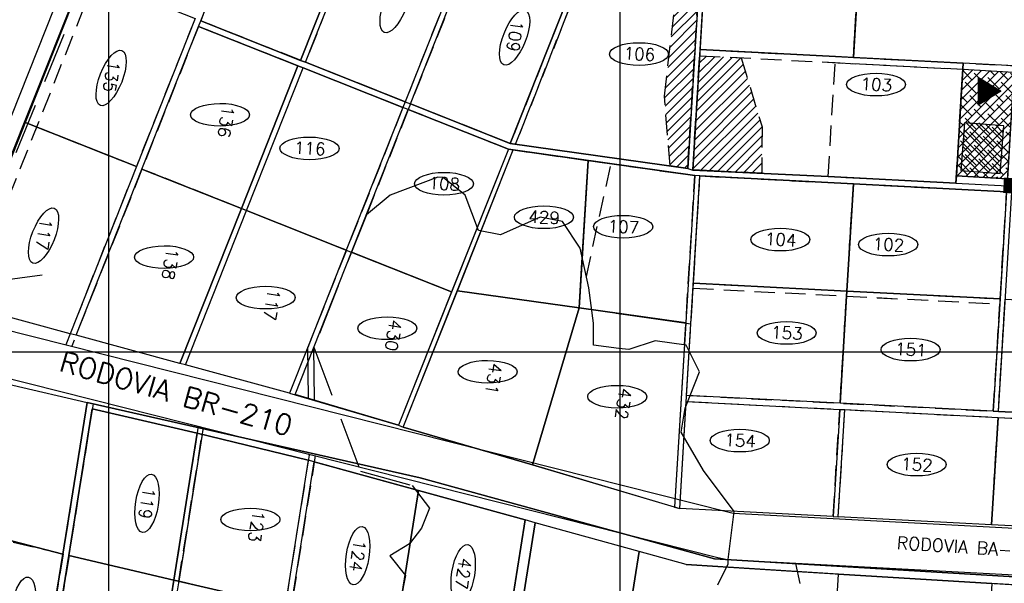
# Model space of a CAD drawing. Extents: x 312047 to 329088, y 8928324 to 8953812.
# Tile 71 of 125: x 320826 to 322751, y 8941547 to 8942650. Entities that reach past the tile are written whole.
import ezdxf
from ezdxf.enums import TextEntityAlignment as Align

# ---------------------------------------------------------------- set-up
doc = ezdxf.new("R2010")
doc.units = 0
doc.header["$LTSCALE"] = 200
doc.header["$MEASUREMENT"] = 0
doc.linetypes.add('DASHED2', pattern=[0.3, 0.2, -0.1])
doc.linetypes.add('HIDDEN', pattern=[0.75, 0.5, -0.25])
doc.layers.get('0').update_dxf_attribs({"linetype": 'CONTINUOUS'})
for name, color, linetype in [('CANAL-PROJ', 180, 'CONTINUOUS'), ('CDP', 132, 'CONTINUOUS'), ('CORR', 1, 'DASHED2'), ('EB', 160, 'CONTINUOUS'), ('FASE1', 5, 'HIDDEN'), ('LOTE', 1, 'DASHED2'), ('NOVA MALHA', 1, 'CONTINUOUS'), ('PA-CORR', 252, 'CONTINUOUS'), ('PA-LIN_DIVI', 4, 'DASHED2'), ('PA-LOC', 20, 'CONTINUOUS'), ('PA-LOTE', 100, 'CONTINUOUS'), ('PA-NUM-LOTE-5', 3, 'CONTINUOUS'), ('PA-SEQ', 40, 'CONTINUOUS'), ('PA_EXTRA', 1, 'CONTINUOUS'), ('RC', 4, 'CONTINUOUS'), ('RODO', 32, 'CONTINUOUS'), ('setor 301.20', 131, 'CONTINUOUS'), ('TEXTO03', 3, 'CONTINUOUS'), ('VP-2', 9, 'CONTINUOUS')]:
    doc.layers.add(name, color=color, linetype=linetype)
doc.styles.add('140CL', font='simplex.shx')
doc.styles.add('SBI', font='simplex.shx', dxfattribs={"bigfont": 'simp.shx'})
doc.styles.get("Standard").update_dxf_attribs({"font": 'SIMPLEX', "bigfont": 'SIMP'})

# ---------------------------------------------------------------- blocks, each defined once
blk = doc.blocks.new('*X19')
at = {"color": 0}
for p, q in [((309504.1, 8917610), (309572.4, 8917678.2)), ((309505.6, 8917629.1), (309555.9, 8917679.4)), ((309507.1, 8917648.3), (309539.5, 8917680.7)), ((309508.5, 8917667.4), (309523.1, 8917682)), ((309517.3, 8917605.4), (309588.8, 8917676.9)), ((309533.7, 8917604.1), (309602.5, 8917673)), ((309550.1, 8917602.9), (309601.1, 8917653.9)), ((309566.5, 8917601.6), (309599.6, 8917634.7)), ((309582.9, 8917600.4), (309598.1, 8917615.6))]:
    blk.add_line(p, q, dxfattribs=at)
blk = doc.blocks.new('*X21')
at = {"color": 0}
for p, q in [((309414.8, 8917633.2), (309448.3, 8917666.8)), ((309414.8, 8917633), (309448.4, 8917666.6)), ((309414.9, 8917633), (309448.5, 8917666.5)), ((309415, 8917633.7), (309448.3, 8917666.9)), ((309415.1, 8917633), (309448.5, 8917666.4)), ((309415.3, 8917634.1), (309448.2, 8917667)), ((309415.3, 8917633), (309448.6, 8917666.3)), ((309415.5, 8917633), (309448.7, 8917666.2)), ((309415.6, 8917634.6), (309448.1, 8917667.1)), ((309415.6, 8917633), (309448.7, 8917666.1)), ((309415.8, 8917633), (309448.8, 8917666)), ((309415.9, 8917635), (309448.1, 8917667.2)), ((309416, 8917633), (309448.9, 8917665.9)), ((309416.1, 8917635.5), (309448, 8917667.3)), ((309416.2, 8917633), (309448.9, 8917665.8)), ((309416.3, 8917633), (309449, 8917665.7)), ((309416.4, 8917635.9), (309447.9, 8917667.4)), ((309416.5, 8917633), (309449.1, 8917665.5)), ((309416.7, 8917636.4), (309447.9, 8917667.5)), ((309416.7, 8917633), (309449.1, 8917665.4)), ((309416.9, 8917633), (309449.2, 8917665.3)), ((309417, 8917636.8), (309447.8, 8917667.6)), ((309417, 8917633), (309449.3, 8917665.2)), ((309417.2, 8917637.3), (309447.7, 8917667.7)), ((309417.2, 8917633), (309449.3, 8917665.1)), ((309417.4, 8917633), (309449.4, 8917665)), ((309417.5, 8917637.7), (309447.7, 8917667.9)), ((309417.6, 8917633), (309449.5, 8917664.9)), ((309417.8, 8917638.2), (309447.6, 8917668)), ((309417.8, 8917633), (309449.5, 8917664.8)), ((309417.9, 8917633), (309449.6, 8917664.7)), ((309418.1, 8917638.6), (309447.5, 8917668.1)), ((309418.1, 8917633), (309449.7, 8917664.6)), ((309418.3, 8917639.1), (309447.5, 8917668.2)), ((309418.3, 8917633), (309449.7, 8917664.4)), ((309418.5, 8917633), (309449.8, 8917664.3)), ((309418.6, 8917639.5), (309447.4, 8917668.3)), ((309418.6, 8917633), (309449.9, 8917664.2)), ((309418.8, 8917633), (309449.9, 8917664.1)), ((309418.9, 8917640), (309447.3, 8917668.4)), ((309419, 8917633), (309450, 8917664)), ((309419.2, 8917640.4), (309447.3, 8917668.5)), ((309419.2, 8917633), (309450.1, 8917663.9)), ((309419.3, 8917633), (309450.1, 8917663.8)), ((309419.4, 8917640.9), (309447.2, 8917668.6)), ((309419.5, 8917633), (309450.2, 8917663.7)), ((309419.7, 8917641.3), (309447.1, 8917668.7)), ((309419.7, 8917633), (309450.3, 8917663.6)), ((309419.9, 8917633), (309450.3, 8917663.5)), ((309420, 8917641.8), (309447.1, 8917668.8)), ((309420.1, 8917633), (309450.4, 8917663.3)), ((309420.2, 8917642.2), (309447, 8917669)), ((309420.2, 8917633), (309450.5, 8917663.2)), ((309420.4, 8917633), (309450.5, 8917663.1)), ((309420.5, 8917642.7), (309446.9, 8917669.1)), ((309420.6, 8917633), (309450.6, 8917663)), ((309420.8, 8917643.1), (309446.9, 8917669.2)), ((309420.8, 8917633), (309450.7, 8917662.9)), ((309420.9, 8917633), (309450.7, 8917662.8)), ((309421.1, 8917643.6), (309446.8, 8917669.3)), ((309421.3, 8917644), (309446.7, 8917669.4)), ((309421.6, 8917644.5), (309446.7, 8917669.5)), ((309421.9, 8917644.9), (309446.6, 8917669.6)), ((309422.2, 8917645.4), (309446.5, 8917669.7)), ((309422.4, 8917645.8), (309446.5, 8917669.8)), ((309422.7, 8917646.3), (309446.4, 8917669.9)), ((309423, 8917646.7), (309446.3, 8917670.1)), ((309423.3, 8917647.2), (309446.3, 8917670.2)), ((309423.5, 8917647.6), (309446.2, 8917670.3)), ((309423.8, 8917648.1), (309446.1, 8917670.4)), ((309424.1, 8917648.5), (309446.1, 8917670.5)), ((309424.4, 8917649), (309446, 8917670.6)), ((309424.6, 8917649.4), (309445.9, 8917670.7)), ((309424.9, 8917649.9), (309445.9, 8917670.8)), ((309425.2, 8917650.3), (309445.8, 8917670.9)), ((309425.4, 8917650.8), (309445.7, 8917671)), ((309425.7, 8917651.2), (309445.7, 8917671.2)), ((309426, 8917651.7), (309445.6, 8917671.3)), ((309426.3, 8917652.1), (309445.5, 8917671.4)), ((309426.5, 8917652.6), (309445.5, 8917671.5)), ((309426.8, 8917653), (309445.4, 8917671.6)), ((309427.1, 8917653.5), (309445.3, 8917671.7)), ((309427.4, 8917653.9), (309445.3, 8917671.8)), ((309427.6, 8917654.4), (309445.2, 8917671.9)), ((309427.9, 8917654.8), (309445.1, 8917672)), ((309428.2, 8917655.3), (309445.1, 8917672.1)), ((309428.5, 8917655.7), (309445, 8917672.3)), ((309428.7, 8917656.2), (309444.9, 8917672.4)), ((309429, 8917656.6), (309444.8, 8917672.5)), ((309429.3, 8917657.1), (309444.8, 8917672.6)), ((309429.6, 8917657.5), (309444.7, 8917672.7)), ((309429.8, 8917658), (309444.6, 8917672.8)), ((309430.1, 8917658.4), (309444.6, 8917672.9)), ((309430.4, 8917658.9), (309444.5, 8917673)), ((309430.6, 8917659.3), (309444.4, 8917673.1)), ((309430.9, 8917659.8), (309444.4, 8917673.2)), ((309431.2, 8917660.2), (309444.3, 8917673.4)), ((309431.5, 8917660.7), (309444.2, 8917673.5)), ((309431.7, 8917661.1), (309444.2, 8917673.6)), ((309432, 8917661.6), (309444.1, 8917673.7)), ((309432.3, 8917662), (309444, 8917673.8)), ((309432.6, 8917662.5), (309444, 8917673.9)), ((309432.8, 8917662.9), (309443.9, 8917674)), ((309433.1, 8917663.4), (309443.8, 8917674.1)), ((309433.4, 8917663.8), (309443.8, 8917674.2)), ((309433.7, 8917664.3), (309443.7, 8917674.3)), ((309433.9, 8917664.7), (309443.6, 8917674.5)), ((309434.2, 8917665.2), (309443.6, 8917674.6)), ((309434.5, 8917665.6), (309443.5, 8917674.7)), ((309434.8, 8917666.1), (309443.4, 8917674.8)), ((309435, 8917666.5), (309443.4, 8917674.9)), ((309435.3, 8917667), (309443.3, 8917675)), ((309435.6, 8917667.4), (309443.2, 8917675.1)), ((309435.8, 8917667.9), (309443.2, 8917675.2)), ((309436.1, 8917668.3), (309443.1, 8917675.3)), ((309436.4, 8917668.8), (309443, 8917675.4)), ((309436.7, 8917669.2), (309443, 8917675.6)), ((309436.9, 8917669.7), (309442.9, 8917675.7)), ((309437.2, 8917670.1), (309442.8, 8917675.8)), ((309437.5, 8917670.6), (309442.8, 8917675.9)), ((309437.8, 8917671), (309442.7, 8917676)), ((309438, 8917671.5), (309442.6, 8917676.1)), ((309438.3, 8917671.9), (309442.6, 8917676.2)), ((309438.6, 8917672.4), (309442.5, 8917676.3)), ((309438.9, 8917672.8), (309442.4, 8917676.4)), ((309439.1, 8917673.3), (309442.4, 8917676.5)), ((309439.4, 8917673.7), (309442.3, 8917676.7)), ((309439.7, 8917674.2), (309442.2, 8917676.8)), ((309439.9, 8917674.6), (309442.2, 8917676.9)), ((309440.2, 8917675.1), (309442.1, 8917677)), ((309440.5, 8917675.5), (309442, 8917677.1)), ((309440.8, 8917676), (309442, 8917677.2)), ((309441, 8917676.4), (309441.9, 8917677.3)), ((309441.3, 8917676.9), (309441.8, 8917677.4)), ((309441.6, 8917677.3), (309441.8, 8917677.5)), ((309421.1, 8917633), (309450.8, 8917662.7)), ((309421.3, 8917633), (309450.9, 8917662.6)), ((309421.5, 8917633), (309450.9, 8917662.5)), ((309421.6, 8917633), (309451, 8917662.4)), ((309421.8, 8917633), (309451.1, 8917662.2)), ((309422, 8917633), (309451.1, 8917662.1)), ((309422.2, 8917633), (309451.2, 8917662)), ((309422.4, 8917633), (309451.3, 8917661.9)), ((309422.5, 8917633), (309451.3, 8917661.8)), ((309422.7, 8917633), (309451.4, 8917661.7)), ((309422.9, 8917633), (309451.5, 8917661.6)), ((309423.1, 8917633), (309451.5, 8917661.5)), ((309423.2, 8917633), (309451.6, 8917661.4)), ((309423.4, 8917633), (309451.7, 8917661.3)), ((309423.6, 8917633), (309451.7, 8917661.1)), ((309423.8, 8917633), (309451.8, 8917661)), ((309423.9, 8917633), (309451.9, 8917660.9)), ((309424.1, 8917633), (309451.9, 8917660.8)), ((309424.3, 8917633), (309452, 8917660.7)), ((309424.5, 8917633), (309452.1, 8917660.6)), ((309424.7, 8917633), (309452.1, 8917660.5)), ((309424.8, 8917633), (309452.2, 8917660.4)), ((309425, 8917633), (309452.3, 8917660.3)), ((309425.2, 8917633), (309452.3, 8917660.2)), ((309425.4, 8917633), (309452.4, 8917660)), ((309425.5, 8917633), (309452.5, 8917659.9)), ((309425.7, 8917633), (309452.5, 8917659.8)), ((309425.9, 8917633), (309452.6, 8917659.7)), ((309426.1, 8917633), (309452.7, 8917659.6)), ((309426.2, 8917633), (309452.7, 8917659.5)), ((309426.4, 8917633), (309452.8, 8917659.4)), ((309426.6, 8917633), (309452.9, 8917659.3)), ((309426.8, 8917633), (309452.9, 8917659.2)), ((309426.9, 8917633), (309453, 8917659.1)), ((309427.1, 8917633), (309453.1, 8917658.9)), ((309427.3, 8917633), (309453.1, 8917658.8)), ((309427.5, 8917633), (309453.2, 8917658.7)), ((309427.7, 8917633), (309453.3, 8917658.6)), ((309427.8, 8917633), (309453.3, 8917658.5)), ((309428, 8917633), (309453.4, 8917658.4)), ((309428.2, 8917633), (309453.5, 8917658.3)), ((309428.4, 8917633), (309453.5, 8917658.2)), ((309428.5, 8917633), (309453.6, 8917658.1)), ((309428.7, 8917633), (309453.7, 8917658)), ((309428.9, 8917633), (309453.7, 8917657.8)), ((309429.1, 8917633), (309453.8, 8917657.7)), ((309429.2, 8917633), (309453.9, 8917657.6)), ((309429.4, 8917633), (309453.9, 8917657.5)), ((309429.6, 8917633), (309454, 8917657.4)), ((309429.8, 8917633), (309454.1, 8917657.3)), ((309430, 8917633), (309454.1, 8917657.2)), ((309430.1, 8917633), (309454.2, 8917657.1)), ((309430.3, 8917633), (309454.3, 8917657)), ((309430.5, 8917633), (309454.3, 8917656.9)), ((309430.7, 8917633), (309454.4, 8917656.7)), ((309430.8, 8917633), (309454.5, 8917656.6)), ((309431, 8917633), (309454.5, 8917656.5)), ((309431.2, 8917633), (309454.6, 8917656.4)), ((309431.4, 8917633), (309454.7, 8917656.3)), ((309431.5, 8917633), (309454.7, 8917656.2)), ((309431.7, 8917633), (309454.8, 8917656.1)), ((309431.9, 8917633), (309454.9, 8917656)), ((309432.1, 8917633), (309454.9, 8917655.9)), ((309432.3, 8917633), (309455, 8917655.8)), ((309432.4, 8917633), (309455.1, 8917655.6)), ((309432.6, 8917633), (309455.1, 8917655.5)), ((309432.8, 8917633), (309455.2, 8917655.4)), ((309433, 8917633), (309455.3, 8917655.3)), ((309433.1, 8917633), (309455.3, 8917655.2)), ((309433.3, 8917633), (309455.4, 8917655.1)), ((309433.5, 8917633), (309455.5, 8917655)), ((309433.7, 8917633), (309455.5, 8917654.9)), ((309433.8, 8917633), (309455.6, 8917654.8)), ((309434, 8917633), (309455.7, 8917654.7)), ((309434.2, 8917633), (309455.7, 8917654.5)), ((309434.4, 8917633), (309455.8, 8917654.4)), ((309434.6, 8917633), (309455.9, 8917654.3)), ((309434.7, 8917633), (309455.9, 8917654.2)), ((309434.9, 8917633), (309456, 8917654.1)), ((309435.1, 8917633), (309456.1, 8917654)), ((309435.3, 8917633), (309456.1, 8917653.9)), ((309435.4, 8917633), (309456.2, 8917653.8)), ((309435.6, 8917633), (309456.3, 8917653.7)), ((309435.8, 8917633), (309456.3, 8917653.6)), ((309436, 8917633), (309456.4, 8917653.4)), ((309436.1, 8917633), (309456.5, 8917653.3)), ((309436.3, 8917633), (309456.5, 8917653.2)), ((309436.5, 8917633), (309456.6, 8917653.1)), ((309436.7, 8917633), (309456.7, 8917653)), ((309436.8, 8917633), (309456.7, 8917652.9)), ((309437, 8917633), (309456.8, 8917652.8)), ((309437.2, 8917633), (309456.9, 8917652.7)), ((309437.4, 8917633), (309456.9, 8917652.6)), ((309437.6, 8917633), (309457, 8917652.5)), ((309437.7, 8917633), (309457.1, 8917652.3)), ((309437.9, 8917633), (309457.1, 8917652.2)), ((309438.1, 8917633), (309457.2, 8917652.1)), ((309438.3, 8917633), (309457.3, 8917652)), ((309438.4, 8917633), (309457.3, 8917651.9)), ((309438.6, 8917633), (309457.4, 8917651.8)), ((309438.8, 8917633), (309457.5, 8917651.7)), ((309439, 8917633), (309457.5, 8917651.6)), ((309439.1, 8917633), (309457.6, 8917651.5)), ((309439.3, 8917633), (309457.7, 8917651.4)), ((309439.5, 8917633), (309457.7, 8917651.2)), ((309439.7, 8917633), (309457.8, 8917651.1)), ((309439.9, 8917633), (309457.9, 8917651)), ((309440, 8917633), (309457.9, 8917650.9)), ((309440.2, 8917633), (309458, 8917650.8)), ((309440.4, 8917633), (309458.1, 8917650.7)), ((309440.6, 8917633), (309458.1, 8917650.6)), ((309440.7, 8917633), (309458.2, 8917650.5)), ((309440.9, 8917633), (309458.3, 8917650.4)), ((309441.1, 8917633), (309458.3, 8917650.3)), ((309441.3, 8917633), (309458.4, 8917650.1)), ((309441.4, 8917633), (309458.5, 8917650)), ((309441.6, 8917633), (309458.5, 8917649.9)), ((309441.8, 8917633), (309458.6, 8917649.8)), ((309442, 8917633), (309458.7, 8917649.7)), ((309442.2, 8917633), (309458.7, 8917649.6)), ((309442.3, 8917633), (309458.8, 8917649.5)), ((309442.5, 8917633), (309458.9, 8917649.4)), ((309442.7, 8917633), (309458.9, 8917649.3)), ((309442.9, 8917633), (309459, 8917649.2)), ((309443, 8917633), (309459.1, 8917649)), ((309443.2, 8917633), (309459.1, 8917648.9)), ((309443.4, 8917633), (309459.2, 8917648.8)), ((309443.6, 8917633), (309459.3, 8917648.7)), ((309443.7, 8917633), (309459.3, 8917648.6)), ((309443.9, 8917633), (309459.4, 8917648.5)), ((309444.1, 8917633), (309459.5, 8917648.4)), ((309444.3, 8917633), (309459.5, 8917648.3)), ((309444.4, 8917633), (309459.6, 8917648.2)), ((309444.6, 8917633), (309459.7, 8917648.1)), ((309444.8, 8917633), (309459.7, 8917647.9)), ((309445, 8917633), (309459.8, 8917647.8)), ((309445.2, 8917633), (309459.9, 8917647.7)), ((309445.3, 8917633), (309459.9, 8917647.6)), ((309445.5, 8917633), (309460, 8917647.5)), ((309445.7, 8917633), (309460.1, 8917647.4)), ((309445.9, 8917633), (309460.1, 8917647.3)), ((309446, 8917633), (309460.2, 8917647.2)), ((309446.2, 8917633), (309460.3, 8917647.1)), ((309446.4, 8917633), (309460.3, 8917647)), ((309446.6, 8917633), (309460.4, 8917646.8)), ((309446.7, 8917633), (309460.5, 8917646.7)), ((309446.9, 8917633), (309460.5, 8917646.6)), ((309447.1, 8917633), (309460.6, 8917646.5)), ((309447.3, 8917633), (309460.7, 8917646.4)), ((309447.5, 8917633), (309460.7, 8917646.3)), ((309447.6, 8917633), (309460.8, 8917646.2)), ((309447.8, 8917633), (309460.9, 8917646.1)), ((309448, 8917633), (309460.9, 8917646)), ((309448.2, 8917633), (309461, 8917645.9)), ((309448.3, 8917633), (309461.1, 8917645.7)), ((309448.5, 8917633), (309461.1, 8917645.6)), ((309448.7, 8917633), (309461.2, 8917645.5)), ((309448.9, 8917633), (309461.3, 8917645.4)), ((309449, 8917633), (309461.3, 8917645.3)), ((309449.2, 8917633), (309461.4, 8917645.2)), ((309449.4, 8917633), (309461.5, 8917645.1)), ((309449.6, 8917633), (309461.5, 8917645)), ((309449.8, 8917633), (309461.6, 8917644.9)), ((309449.9, 8917633), (309461.7, 8917644.8)), ((309450.1, 8917633), (309461.7, 8917644.6)), ((309450.3, 8917633), (309461.8, 8917644.5)), ((309450.5, 8917633), (309461.9, 8917644.4)), ((309450.6, 8917633), (309461.9, 8917644.3)), ((309450.8, 8917633), (309462, 8917644.2)), ((309451, 8917633), (309462.1, 8917644.1)), ((309451.2, 8917633), (309462.2, 8917644)), ((309451.3, 8917633), (309462.2, 8917643.9)), ((309451.5, 8917633), (309462.3, 8917643.8)), ((309451.7, 8917633), (309462.4, 8917643.7)), ((309451.9, 8917633), (309462.4, 8917643.5)), ((309452.1, 8917633), (309462.5, 8917643.4)), ((309452.2, 8917633), (309462.6, 8917643.3)), ((309452.4, 8917633), (309462.6, 8917643.2)), ((309452.6, 8917633), (309462.7, 8917643.1)), ((309452.8, 8917633), (309462.8, 8917643)), ((309452.9, 8917633), (309462.8, 8917642.9)), ((309453.1, 8917633), (309462.9, 8917642.8)), ((309453.3, 8917633), (309463, 8917642.7)), ((309453.5, 8917633), (309463, 8917642.6)), ((309453.6, 8917633), (309463.1, 8917642.4)), ((309453.8, 8917633), (309463.2, 8917642.3)), ((309454, 8917633), (309463.2, 8917642.2)), ((309454.2, 8917633), (309463.3, 8917642.1)), ((309454.3, 8917633), (309463.4, 8917642)), ((309454.5, 8917633), (309463.4, 8917641.9)), ((309454.7, 8917633), (309463.5, 8917641.8)), ((309454.9, 8917633), (309463.6, 8917641.7)), ((309455.1, 8917633), (309463.6, 8917641.6)), ((309455.2, 8917633), (309463.7, 8917641.5)), ((309455.4, 8917633), (309463.8, 8917641.3)), ((309455.6, 8917633), (309463.8, 8917641.2)), ((309455.8, 8917633), (309463.9, 8917641.1)), ((309455.9, 8917633), (309464, 8917641)), ((309456.1, 8917633), (309464, 8917640.9)), ((309456.3, 8917633), (309464.1, 8917640.8)), ((309456.5, 8917633), (309464.2, 8917640.7)), ((309456.6, 8917633), (309464.2, 8917640.6)), ((309456.8, 8917633), (309464.3, 8917640.5)), ((309457, 8917633), (309464.4, 8917640.4)), ((309457.2, 8917633), (309464.4, 8917640.2)), ((309457.4, 8917633), (309464.5, 8917640.1)), ((309457.5, 8917633), (309464.6, 8917640)), ((309457.7, 8917633), (309464.6, 8917639.9)), ((309457.9, 8917633), (309464.7, 8917639.8)), ((309458.1, 8917633), (309464.8, 8917639.7)), ((309458.2, 8917633), (309464.8, 8917639.6)), ((309458.4, 8917633), (309464.9, 8917639.5)), ((309458.6, 8917633), (309465, 8917639.4)), ((309458.8, 8917633), (309465, 8917639.3)), ((309458.9, 8917633), (309465.1, 8917639.1)), ((309459.1, 8917633), (309465.2, 8917639)), ((309459.3, 8917633), (309465.2, 8917638.9)), ((309459.5, 8917633), (309465.3, 8917638.8)), ((309459.7, 8917633), (309465.4, 8917638.7)), ((309459.8, 8917633), (309465.4, 8917638.6)), ((309460, 8917633), (309465.5, 8917638.5)), ((309460.2, 8917633), (309465.6, 8917638.4)), ((309460.4, 8917633), (309465.6, 8917638.3)), ((309460.5, 8917633), (309465.7, 8917638.2)), ((309460.7, 8917633), (309465.8, 8917638)), ((309460.9, 8917633), (309465.8, 8917637.9)), ((309461.1, 8917633), (309465.9, 8917637.8)), ((309461.2, 8917633), (309466, 8917637.7)), ((309461.4, 8917633), (309466, 8917637.6)), ((309461.6, 8917633), (309466.1, 8917637.5)), ((309461.8, 8917633), (309466.2, 8917637.4)), ((309461.9, 8917633), (309466.2, 8917637.3)), ((309462.1, 8917633), (309466.3, 8917637.2)), ((309462.3, 8917633), (309466.4, 8917637.1)), ((309462.5, 8917633), (309466.4, 8917636.9)), ((309462.7, 8917633), (309466.5, 8917636.8)), ((309462.8, 8917633), (309466.6, 8917636.7)), ((309463, 8917633), (309466.6, 8917636.6)), ((309463.2, 8917633), (309466.7, 8917636.5)), ((309463.4, 8917633), (309466.8, 8917636.4)), ((309463.5, 8917633), (309466.8, 8917636.3)), ((309463.7, 8917633), (309466.9, 8917636.2)), ((309463.9, 8917633), (309467, 8917636.1)), ((309464.1, 8917633), (309467, 8917636)), ((309464.2, 8917633), (309467.1, 8917635.8)), ((309464.4, 8917633), (309467.2, 8917635.7)), ((309464.6, 8917633), (309467.2, 8917635.6)), ((309464.8, 8917633), (309467.3, 8917635.5)), ((309465, 8917633), (309467.4, 8917635.4)), ((309465.1, 8917633), (309467.4, 8917635.3)), ((309465.3, 8917633), (309467.5, 8917635.2)), ((309465.5, 8917633), (309467.6, 8917635.1)), ((309465.7, 8917633), (309467.6, 8917635)), ((309465.8, 8917633), (309467.7, 8917634.9)), ((309466, 8917633), (309467.8, 8917634.7)), ((309466.2, 8917633), (309467.8, 8917634.6)), ((309466.4, 8917633), (309467.9, 8917634.5)), ((309466.5, 8917633), (309468, 8917634.4)), ((309466.7, 8917633), (309468, 8917634.3)), ((309466.9, 8917633), (309468.1, 8917634.2)), ((309467.1, 8917633), (309468.2, 8917634.1)), ((309467.3, 8917633), (309468.2, 8917634)), ((309467.4, 8917633), (309468.3, 8917633.9)), ((309467.6, 8917633), (309468.4, 8917633.8)), ((309467.8, 8917633), (309468.4, 8917633.6)), ((309468, 8917633), (309468.5, 8917633.5)), ((309468.1, 8917633), (309468.6, 8917633.4)), ((309468.3, 8917633), (309468.6, 8917633.3)), ((309468.5, 8917633), (309468.7, 8917633.2)), ((309468.7, 8917633), (309468.8, 8917633.1))]:
    blk.add_line(p, q, dxfattribs=at)

msp = doc.modelspace()

# ---------------------------------------------------------------- hatches: boundary and pattern name
at = {"layer": 'PA-LOC'}
h = msp.add_hatch(dxfattribs=at)
h.set_pattern_fill('ANSI38', color=256, scale=100, angle=-1e-14, style=0)
h.paths.add_polyline_path([(322770.2, 8942546.7), (322757.5, 8942338.1), (322657.7, 8942344.1), (322670.4, 8942552.7)])
at = {"layer": 'PA-SEQ'}
h = msp.add_hatch(dxfattribs=at)
h.set_pattern_fill('ANSI31', color=256, scale=100, angle=-1e-14, style=0)
h.paths.add_polyline_path([(322097.9, 8942363.6), (322086.8, 8942500), (322108.2, 8942683), (322161.5, 8942839.5), (322132.4, 8942358.7)])
h = msp.add_hatch(dxfattribs=at)
h.set_pattern_fill('ANSI31', color=256, scale=100, angle=-1e-14, style=0)
h.paths.add_polyline_path([(322237, 8942575), (322277.7, 8942439.7), (322277.6, 8942349.1), (322142.4, 8942355.5), (322155.8, 8942579.2)])

# ---------------------------------------------------------------- linework, layer by layer
at = {"layer": 'CANAL-PROJ', "const_width": 30}
msp.add_lwpolyline([(325334.2, 8941885.4), (325254.3, 8941904.2), (325233.1, 8941989), (325117.8, 8942007.8), (325084.9, 8942208), (322750, 8942325.7)], dxfattribs=at)
at = {"layer": 'CDP'}
msp.add_line((322656.8, 8942330.1), (325079.7, 8942199.6), dxfattribs=at)
at = {"layer": 'CORR'}
for p, q in [((321305.5, 8943565.9), (320711, 8942065.7)), ((321500.7, 8943488.5), (320916.3, 8942013.8)), ((321516.8, 8943496.5), (321180.3, 8942647.4)), ((321738.2, 8943485.1), (321375.5, 8942570.1)), ((321716.4, 8943403.1), (321384.8, 8942566.4)), ((321911.7, 8943325.7), (321580.1, 8942489)), ((321921.9, 8943321.6), (321590.3, 8942485)), ((322117.1, 8943244.3), (321785.5, 8942407.6)), ((322127.6, 8943243.6), (321795.8, 8942406.3)), ((322132.4, 8942358.7), (322185.9, 8943240.6)), ((322156.8, 8942591.2), (322169.4, 8942798.8)), ((321175.9, 8942636.3), (320928, 8942010.9)), ((321370.2, 8942559.3), (321175.9, 8942636.3)), ((321374.6, 8942570.4), (321180.3, 8942647.4)), ((322142.3, 8942356.6), (322155.8, 8942579.2)), ((322155.8, 8942579.2), (322670.4, 8942552.7)), ((322156.8, 8942591.2), (322771, 8942559.6)), ((321580.1, 8942489), (321384.8, 8942566.4)), ((321575.6, 8942477.8), (321380.4, 8942555.2)), ((321785.5, 8942407.6), (321590.3, 8942485)), ((321575.6, 8942477.8), (321389.6, 8942008.4)), ((321585.9, 8942473.8), (321504.3, 8942268.1)), ((321781.7, 8942396.2), (321585.9, 8942473.8)), ((321795.8, 8942406.3), (322132.4, 8942358.7)), ((321781.7, 8942396.2), (322146.5, 8942344.6)), ((322142.3, 8942356.6), (322656.8, 8942330.1)), ((322126.2, 8942013.2), (322146.5, 8942344.6)), ((322143.6, 8942134.2), (322156.4, 8942343.9)), ((322156.4, 8942343.9), (322756, 8942313)), ((322743.3, 8942103.4), (322756, 8942313)), ((322143.6, 8942134.2), (322743.3, 8942103.4)), ((322135.5, 8942000.5), (322143, 8942124.3)), ((322143, 8942124.3), (322742.7, 8942093.4)), ((322729.9, 8941883.8), (322742.7, 8942093.4)), ((322739.9, 8941883.3), (322752.6, 8942092.9)), ((322132.6, 8941902.5), (322429.6, 8941887.2)), ((322137.2, 8941914.3), (322729.9, 8941883.8)), ((320958, 8941900.9), (320865.5, 8941318.7)), ((320969.7, 8941898.2), (320875.3, 8941304.1)), ((322416.9, 8941677.6), (322429.6, 8941887.2)), ((322426.8, 8941677.1), (322439.6, 8941886.7)), ((322439.6, 8941886.7), (324536.9, 8941778.9)), ((322739.9, 8941883.3), (324537.6, 8941790.8)), ((321174.7, 8941850.4), (321030.2, 8940940.4)), ((321184.5, 8941848.1), (321040, 8940938.1)), ((321392.2, 8941797.8), (321241.9, 8940851.8)), ((321404.2, 8941796.9), (321252.8, 8940843.6))]:
    msp.add_line(p, q, dxfattribs=at)
at = {"layer": 'CORR', "linetype": 'Continuous'}
for p, q in [((321390.8, 8941909.3), (321389.6, 8942008.7)), ((321402.8, 8941906), (321401.6, 8942008.8)), ((321392.2, 8941797.8), (321392.1, 8941799.7))]:
    msp.add_line(p, q, dxfattribs=at)
at = {"layer": 'EB', "linetype": 'Continuous'}
for p in [(322700.3, 8942536.9), (322744.9, 8942509.8)]:
    msp.add_line(p, (322700.3, 8942482.7), dxfattribs=at)
at = {"layer": 'FASE1'}
for p, q in [((320650.9, 8941972.5), (321299.9, 8943578.9)), ((321644, 8942341.3), (321550.4, 8942306.4)), ((321654.1, 8942341), (321644, 8942341.3)), ((321697.3, 8942306.4), (321654.1, 8942341)), ((321550.4, 8942306.4), (321504.3, 8942268.1)), ((321723.2, 8942237.3), (321697.3, 8942306.4)), ((321504.3, 8942268.1), (321401.6, 8942008.8)), ((321844.2, 8942263.2), (321766.4, 8942228.7)), ((321887.4, 8942254.6), (321844.2, 8942263.2)), ((321922, 8942202.8), (321887.4, 8942254.6)), ((321766.4, 8942228.7), (321723.2, 8942237.3)), ((321939.3, 8942125), (321922, 8942202.8)), ((321947.9, 8942055.9), (321939.3, 8942125)), ((321947.9, 8942012.8), (321947.9, 8942055.9)), ((322068.9, 8942021.4), (322017, 8942004.1)), ((322129.4, 8942012.8), (322068.9, 8942021.4)), ((321401.6, 8942008.8), (321492.8, 8941766.2)), ((321997.9, 8942006.5), (321947.9, 8942012.8)), ((322017, 8942004.1), (321997.9, 8942006.5)), ((322155.3, 8941960.9), (322129.4, 8942012.8)), ((322127.6, 8941889.6), (322155.3, 8941960.9)), ((322119.7, 8941842.4), (322127.6, 8941889.6)), ((322163, 8941767.7), (322119.7, 8941842.4)), ((322223.5, 8941687.6), (322163, 8941767.7)), ((321492.8, 8941766.2), (321593.8, 8941738.5)), ((321593.8, 8941738.5), (321627.4, 8941693.7)), ((321627.4, 8941693.7), (321611.9, 8941655)), ((322211.4, 8941593.8), (322223.5, 8941687.6)), ((321611.9, 8941655), (321588.6, 8941624)), ((321588.6, 8941624), (321549.9, 8941600.8)), ((321549.9, 8941600.8), (321580.9, 8941562)), ((322125.8, 8941409), (322211.4, 8941585.3)), ((322211.4, 8941585.3), (322211.4, 8941593.8)), ((321580.9, 8941562), (321565.4, 8941484.6))]:
    msp.add_line(p, q, dxfattribs=at)
at = {"layer": 'LOTE'}
for p, q in [((322456.4, 8942575.8), (322469, 8942783.4)), ((322407.2, 8942343), (322420.7, 8942565.6)), ((322656.8, 8942330.1), (322670.4, 8942552.7)), ((321054.3, 8942362.1), (320859.1, 8942439.5)), ((321934.4, 8942147.1), (321982.4, 8942367.8)), ((321259.6, 8942280.4), (321065.3, 8942357.4)), ((322443.6, 8942118.8), (322456.4, 8942328.4)), ((321465, 8942198.6), (321269.7, 8942276)), ((322430.3, 8941899.2), (322443, 8942108.8)), ((322726.4, 8941661.1), (322739.2, 8941871.3)), ((320910.8, 8941603.9), (320579.4, 8941681.2)), ((321127.5, 8941553.3), (320922.5, 8941601.2)), ((322343.5, 8941585.6), (322411.8, 8941255.9)), ((321345.3, 8941502.6), (321137.3, 8941551.1))]:
    msp.add_line(p, q, dxfattribs=at)
at = {"layer": 'NOVA MALHA'}
for p, q in [((321000, 8952100.3), (321000, 8929300.3)), ((322000, 8952100.3), (322000, 8929300.3)), ((318032.6, 8942000), (329087.6, 8942000))]:
    msp.add_line(p, q, dxfattribs=at)
at = {"layer": 'PA-CORR'}
for points in [[(322823.8, 8943429.2), (322811.1, 8943220.5), (322797.6, 8942998.8), (322784.3, 8942779.2), (322771, 8942559.6), (322756, 8942313), (322729.9, 8941883.8), (322739.9, 8941883.3), (322766, 8942312.5), (322793.6, 8942766.7), (322807, 8942988.3), (322820.4, 8943208), (322833.8, 8943428.6)], [(323429.6, 8941504.7), (323026.3, 8941528.8), (322726.8, 8941546.7), (322427.4, 8941564.6), (322129.3, 8941584), (322037.6, 8941609.3), (321833.9, 8941665.5), (321814.5, 8941670.9), (321605.9, 8941728.4), (321402.2, 8941784.6), (321390.6, 8941787.9), (321173.1, 8941840.5), (320968.1, 8941888.3), (320922.5, 8941601.2), (320849.9, 8941147.4), (320837.1, 8941148.8), (320910.8, 8941603.9), (320958, 8941900.9), (321609, 8941753.5), (322185.1, 8941594.5), (323108.7, 8941539.3), (323434.6, 8941521.4)], [(321390.6, 8941787.9), (321345.3, 8941502.6), (321284.9, 8941122.5), (321297.1, 8941122.7), (321351.9, 8941467.9), (321402.2, 8941784.6)], [(321814.5, 8941670.9), (321766.9, 8941371.1), (321732.2, 8941152.9), (321752.7, 8941154.4), (321833.9, 8941665.5)]]:
    msp.add_lwpolyline(points, close=True, dxfattribs=at)
for points in [[(321175.9, 8942636.3), (321180.3, 8942647.4)], [(322756, 8942313), (322456.4, 8942328.4), (322156.4, 8942343.9), (322146.4, 8942344.6), (321791.2, 8942394.8), (321781.7, 8942396.2), (321585.8, 8942473.8), (321575.6, 8942477.9), (321380.4, 8942555.2), (321370.2, 8942559.3), (321175.9, 8942636.3), (321180.3, 8942647.4), (321375.5, 8942570.1), (321384.8, 8942566.4), (321580, 8942489), (321590.3, 8942485), (321785.5, 8942407.6), (321785.5, 8942407.6), (322132.4, 8942358.7), (322142.4, 8942355.5), (322407.2, 8942343), (322656.8, 8942330.1), (322657.7, 8942344.1), (322757.5, 8942338.1)], [(321580, 8942489), (321575.6, 8942477.9)], [(321590.3, 8942485), (321585.8, 8942473.8)], [(322132.4, 8942358.7), (322142.4, 8942355.5)], [(320936.4, 8942032.2), (320924.8, 8942035.3)], [(322429.6, 8941887.2), (322439.6, 8941886.7)], [(322739.9, 8941883.3), (322729.9, 8941883.8)], [(322416.8, 8941677.6), (322426.8, 8941677.1)]]:
    msp.add_lwpolyline(points, dxfattribs=at)
at = {"layer": 'PA-LIN_DIVI'}
for p, q in [((321795.7, 8942406.3), (321905.3, 8942682.8)), ((322155.8, 8942579.2), (322420.7, 8942565.6))]:
    msp.add_line(p, q, dxfattribs=at)
for points in [[(322097.9, 8942363.6), (322086.8, 8942500), (322108.2, 8942683), (322161.5, 8942839.5), (322132.4, 8942358.7)], [(322237, 8942575), (322277.7, 8942439.7), (322277.6, 8942349.1), (322142.4, 8942355.5), (322155.8, 8942579.2)]]:
    msp.add_lwpolyline(points, close=True, dxfattribs=at)
for points in [[(322420.7, 8942565.6), (322670.4, 8942552.7)], [(322443, 8942108.8), (322742.6, 8942093.4)]]:
    msp.add_lwpolyline(points, dxfattribs=at)
at = {"layer": 'PA-LIN_DIVI', "flags": 128}
for points in [[(322143, 8942124.3), (322443, 8942108.8)], [(321137.3, 8941551.1), (321182.9, 8941838.2)], [(321090.1, 8941254), (321137.3, 8941551.1)]]:
    msp.add_lwpolyline(points, dxfattribs=at)
at = {"layer": 'PA-LOTE'}
for p, q in [((322456.4, 8942575.8), (322461.4, 8942659.4)), ((322666.6, 8942491.2), (322671.1, 8942564.7)), ((321464.9, 8942198.6), (321670.4, 8942117.2)), ((321920.3, 8942085.7), (321828.8, 8941778.8)), ((321992.4, 8942075.5), (322138.8, 8942054.9))]:
    msp.add_line(p, q, dxfattribs=at)
for points in [[(321726.4, 8940523.9), (321829, 8941129.7), (321310.7, 8941093), (321109.3, 8941089), (320812.9, 8941121.2), (320619.5, 8941905.1), (320675.7, 8942124.6), (321246.1, 8943561), (321284.5, 8943851.3)], [(321290.8, 8942926.3), (321486.1, 8942849), (321375.5, 8942570.1), (321180.3, 8942647.4), (321290.8, 8942926.3)], [(321580, 8942489), (321384.8, 8942566.4), (321375.5, 8942570.1), (321486.1, 8942849), (321495.3, 8942845.3), (321690.6, 8942767.9), (321580, 8942489)], [(322469, 8942783.4), (322456.4, 8942575.8), (322421.4, 8942577.6), (322156.7, 8942591.2), (322169.4, 8942798.8), (322469, 8942783.4)], [(322783.6, 8942767.2), (322771, 8942559.6), (322671.1, 8942564.7), (322456.4, 8942575.8), (322469, 8942783.4), (322783.6, 8942767.2)], [(321700.8, 8942763.9), (321896, 8942686.5), (321785.5, 8942407.6), (321590.3, 8942485), (321700.8, 8942763.9)], [(321054.3, 8942362.2), (320835.5, 8942448.9), (320950.8, 8942738.4), (321169.1, 8942651.9), (321054.3, 8942362.2)], [(322132.4, 8942358.7), (321785.5, 8942407.6), (321785.5, 8942407.6), (321896, 8942686.5), (321896, 8942686.5), (322152, 8942683), (322132.4, 8942358.7)], [(321175.9, 8942636.3), (321370.2, 8942559.3), (321259.6, 8942280.4), (321065.3, 8942357.4), (321175.9, 8942636.3)], [(321464.9, 8942198.6), (321269.7, 8942276), (321259.6, 8942280.4), (321370.2, 8942559.3), (321380.4, 8942555.2), (321575.6, 8942477.9), (321464.9, 8942198.6)], [(320924.8, 8942035.3), (320695.5, 8942097.3), (320835.5, 8942448.9), (321054.3, 8942362.2), (320924.8, 8942035.3)], [(322128.9, 8942056.3), (321920.3, 8942085.7), (321925, 8942163.8), (321937.8, 8942374.1), (322146.4, 8942344.6), (322106.9, 8941696)], [(321065.3, 8942357.4), (321259.6, 8942280.4), (321139.5, 8941977.2), (320936.4, 8942032.2), (321065.3, 8942357.4)], [(322456.4, 8942328.4), (322443.6, 8942118.8), (322143.6, 8942134.3), (322156.4, 8942343.9), (322456.4, 8942328.4)], [(322756, 8942313), (322743.3, 8942103.4), (322443.6, 8942118.8), (322456.4, 8942328.4), (322756, 8942313)], [(321354.1, 8941919.2), (321150.2, 8941974.4), (321139.5, 8941977.2), (321259.6, 8942280.4), (321269.7, 8942276), (321464.9, 8942198.6), (321389.6, 8942008.7), (321354.1, 8941919.2)], [(322130.2, 8941914.6), (322138.8, 8942054.9), (322143, 8942124.3), (322143.6, 8942134.3), (322443.6, 8942118.8), (322443, 8942108.8), (322430.3, 8941899.2), (322130.2, 8941914.6)], [(322430.3, 8941899.2), (322443, 8942108.8), (322443.6, 8942118.8), (322743.3, 8942103.4), (322742.6, 8942093.4), (322729.9, 8941883.8), (322430.3, 8941899.2)], [(322739.9, 8941883.3), (322752.6, 8942092.9), (322753.2, 8942102.9), (323052.9, 8942087.5), (323052.2, 8942077.5), (323039.5, 8941867.9), (322739.9, 8941883.3)], [(320666.8, 8941968.8), (320958, 8941900.9), (320910.8, 8941603.9)], [(321354.1, 8941919.2), (321566.9, 8941856.1), (321576.2, 8941852.4), (321828.8, 8941778.8), (322116.7, 8941693.1)], [(322429.6, 8941887.2), (322416.8, 8941677.6), (322116.7, 8941693.1), (322129.5, 8941902.7), (322429.6, 8941887.2)], [(320968.1, 8941888.3), (321173.1, 8941840.5), (321127.5, 8941553.3), (320922.5, 8941601.2), (320968.1, 8941888.3)], [(323108.7, 8941539.3), (322185.1, 8941594.5), (321609, 8941753.5), (320958, 8941900.9)], [(322739.2, 8941871.3), (322726.4, 8941661.1), (322426.8, 8941677.1), (322439.6, 8941886.7), (322739.2, 8941871.3)], [(323038.8, 8941855.9), (323026.1, 8941646.3), (322726.4, 8941661.1), (322739.2, 8941871.3), (323038.8, 8941855.9)], [(321345.3, 8941502.6), (321127.5, 8941553.3), (321127.5, 8941553.3), (321173.1, 8941840.5), (321173.1, 8941840.5), (321390.6, 8941787.9), (321345.3, 8941502.6)], [(321605.9, 8941728.4), (321390.6, 8941787.9)], [(321402.2, 8941784.6), (321605.9, 8941728.4), (321556.9, 8941420.1), (321351.9, 8941467.9), (321402.2, 8941784.6)], [(320910.8, 8941603.9), (320712, 8941655.4)], [(321833.9, 8941665.5), (321814.5, 8941670.9)], [(320922.5, 8941601.2), (321127.5, 8941553.3), (321059.4, 8941124.6), (320849.9, 8941147.4), (320922.5, 8941601.2)], [(322129.3, 8941584), (322037.6, 8941609.3)], [(322129.3, 8941584), (322346.6, 8941570.3), (322644.6, 8941551.6), (323429.6, 8941504.7)], [(322399.4, 8941096.3), (322427.4, 8941564.6)], [(321284.9, 8941122.5), (321110.7, 8941119), (321059.5, 8941124.6), (321059.5, 8941124.6), (321127.5, 8941553.3), (321127.5, 8941553.3), (321345.3, 8941502.6), (321284.9, 8941122.5)]]:
    msp.add_lwpolyline(points, dxfattribs=at)
at = {"layer": 'PA-LOTE', "ltscale": 0.03}
for points in [[(321384.8, 8942566.4), (321495.3, 8942845.3)], [(321269.7, 8942276), (321380.4, 8942555.2)], [(321150.2, 8941974.4), (321269.7, 8942276)]]:
    msp.add_lwpolyline(points, dxfattribs=at)
at = {"layer": 'PA-LOTE'}
for points in [[(322156.7, 8942591.2), (322421.3, 8942577.6), (322671.1, 8942564.7), (322657.7, 8942344.1), (322656.8, 8942330.1), (322407.2, 8942343), (322142.4, 8942355.5)], [(322770.2, 8942546.7), (322757.5, 8942338.1), (322757.5, 8942338.1), (322657.7, 8942344.1), (322670.4, 8942552.7), (322770.2, 8942546.7), (322770.2, 8942546.7)], [(321585.8, 8942473.8), (321781.7, 8942396.2), (321670.4, 8942117.2), (321475.1, 8942194.5)], [(321781.7, 8942396.2), (321566.9, 8941856.1), (321576.2, 8941852.4), (321791.2, 8942394.8)], [(321937.8, 8942374.1), (321920.3, 8942085.7), (321682, 8942119.4), (321791.2, 8942394.8)], [(322146.4, 8942344.6), (322106.9, 8941696), (322116.7, 8941693.1), (322138.8, 8942054.9), (322156.4, 8942343.9)], [(321670.4, 8942117.2), (321566.9, 8941856.1), (321364.6, 8941916.1), (321475.1, 8942194.5)], [(321920.3, 8942085.7), (321828.8, 8941778.8), (321576.2, 8941852.4), (321682, 8942119.4)], [(321920.3, 8942085.7), (322128.9, 8942056.3), (322106.9, 8941696), (321828.8, 8941778.8)], [(320666.8, 8941968.8), (320958, 8941900.9), (320910.8, 8941603.9), (320712, 8941655.4), (320650.5, 8941904.9)], [(321605.9, 8941728.4), (321512, 8941137.3), (321732.2, 8941152.9), (321814.5, 8941670.9), (321605.9, 8941728.4)], [(321605.9, 8941728.4), (321814.5, 8941670.9), (321766.9, 8941371.1), (321556.9, 8941420.1)], [(320910.8, 8941603.9), (320837.1, 8941148.8), (320790.8, 8941336.1), (320712, 8941655.4)], [(321833.9, 8941665.5), (321752.7, 8941154.4), (321865, 8941162.3), (321812.9, 8940854.7), (321935.6, 8940967.2), (322037.6, 8941609.3)], [(322427.4, 8941564.6), (322129.3, 8941584), (322037.6, 8941609.3), (321935.6, 8940967.2), (322110.5, 8941127.5), (322221.4, 8941063.6), (322399.4, 8941096.3)], [(322726.8, 8941546.7), (322703.2, 8941152.1), (322399.4, 8941096.3), (322427.4, 8941564.6)]]:
    msp.add_lwpolyline(points, close=True, dxfattribs=at)
at = {"layer": 'PA-NUM-LOTE-5'}
for centre, major_axis in [((321560.3, 8942678.2), (-21.1, -53.7)), ((321793.9, 8942614.8), (-21.1, -53.7)), ((322037.3, 8942582.4), (57.7, 0)), ((321005, 8942535.6), (-21.1, -53.7)), ((322500.6, 8942522.7), (57.7, 0)), ((321217.9, 8942463.6), (57.7, 0.1)), ((321392.9, 8942397.8), (57.7, -0.3)), ((321655.8, 8942328.6), (57.7, 0)), ((320872.8, 8942227.1), (-21.1, -53.7)), ((321851.2, 8942263.1), (57.7, 0)), ((322006.2, 8942244.5), (57.7, -0.2)), ((322313.5, 8942219.4), (57.7, 0)), ((322524.4, 8942209.6), (57.7, 0)), ((321108.6, 8942185.1), (57.7, 0.1)), ((321307.2, 8942105.8), (57.7, 0.1)), ((321545.1, 8942045.9), (57.7, 0)), ((322325.8, 8942036.7), (57.7, 0)), ((322568.2, 8942004.1), (57.7, 0)), ((321741.1, 8941960.8), (57.7, -0.2)), ((321994.6, 8941912), (57.7, -0.2)), ((322234.3, 8941826.2), (57.7, 0)), ((322580, 8941779.2), (57.7, 0)), ((321075.1, 8941703.2), (-9, -57)), ((321277.4, 8941671.8), (57.7, 0.1)), ((321487, 8941600.8), (-9, -57)), ((321693.4, 8941565.9), (-9, -57)), ((320833.5, 8941502.4), (-9.8, -56.8))]:
    msp.add_ellipse(centre, major_axis=major_axis, ratio=0.384685, dxfattribs=at)
at = {"layer": 'PA_EXTRA'}
msp.add_lwpolyline([(321757.4, 8940527.3), (321865, 8941162.3), (321309.3, 8941123), (321110.7, 8941119), (320837.1, 8941148.8), (320650.5, 8941904.9), (320704.3, 8942115.4), (321275.4, 8943553.4), (321313.2, 8943839.8)], dxfattribs=at)
at = {"layer": 'RC'}
for p, q in [((322673.8, 8942447.7), (322666.6, 8942354.6)), ((322750.3, 8942441.8), (322673.8, 8942447.7)), ((322743.2, 8942348.8), (322750.3, 8942441.8)), ((322666.6, 8942354.6), (322743.2, 8942348.8))]:
    msp.add_line(p, q, dxfattribs=at)
at = {"layer": 'RODO'}
for p, q in [((319589, 8942349.3), (322213.6, 8941685.9)), ((322191.1, 8941596.7), (319589, 8942254.4)), ((322213.6, 8941685.9), (322221.1, 8941684.4)), ((322221.1, 8941684.4), (324751.4, 8941548.7)), ((322209.8, 8941592.9), (322191.1, 8941596.7)), ((324752.9, 8941456.5), (322209.8, 8941592.9))]:
    msp.add_line(p, q, dxfattribs=at)
at = {"layer": 'setor 301.20'}
msp.add_line((320507.2, 8942102.9), (320869.9, 8942150.4), dxfattribs=at)
at = {"layer": 'VP-2'}
for p, q in [((322152, 8942683), (322132.4, 8942358.7)), ((322162.3, 8942682.4), (322142.4, 8942355.5))]:
    msp.add_line(p, q, dxfattribs=at)
at = {"layer": 'VP-2', "color": 1}
msp.add_lwpolyline([(321182.9, 8941838.2), (321137.3, 8941551.1), (321127.5, 8941553.3), (321173.1, 8941840.5)], close=True, dxfattribs=at)

# ---------------------------------------------------------------- block references
at = {"layer": 'EB', "zscale": 20.00000002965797, "rotation": 270}
msp.add_blockref('*X21', (-8594932.7, 9251951.5), dxfattribs=at)
at = {"layer": 'RC', "zscale": 20.00000002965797, "rotation": 270}
msp.add_blockref('*X19', (-8594932.7, 9251951.5), dxfattribs=at)

# ---------------------------------------------------------------- texts
at = {"layer": 'NOVA MALHA', "color": 7, "style": '140CL'}
for s, rotation, p in [('109', 261, (321782.8, 8942619.2)), ('106', 356.8189, (322037.3, 8942570.5)), ('135', 261, (320993.9, 8942540)), ('103', 356.8189, (322500.6, 8942510.8)), ('136', 261, (321217.9, 8942451.6)), ('116', 356.8189, (321392.8, 8942385.9)), ('108', 356.8189, (321655.8, 8942316.7)), ('429', 356.8189, (321851.2, 8942251.2)), ('117', 261, (320861.7, 8942231.4)), ('107', 356.8189, (322006.1, 8942232.5)), ('104', 356.8189, (322313.5, 8942207.5)), ('102', 356.8189, (322524.4, 8942197.7)), ('138', 261, (321108.7, 8942173.2)), ('117', 261, (321307.2, 8942093.9)), ('430', 261, (321545.1, 8942034)), ('153', 356.8189, (322325.8, 8942024.8)), ('151', 356.8189, (322568.2, 8941992.2)), ('431', 261, (321741.1, 8941948.8)), ('432', 261, (321994.6, 8941900)), ('154', 356.8189, (322234.3, 8941814.3)), ('152', 356.8189, (322580, 8941767.3)), ('119', 261, (321063.3, 8941705.1)), ('123', 261, (321277.4, 8941659.9)), ('124', 261, (321475.2, 8941602.6)), ('427', 261, (321681.6, 8941567.8))]:
    msp.add_text(s, height=24, rotation=rotation, dxfattribs=at).set_placement(p, align=Align.CENTER)
at = {"layer": 'RODO', "style": 'SBI', "oblique": 360}
msp.add_text('RODOVIA BR-210', height=40, rotation=344.0635, dxfattribs=at).set_placement((320906.4, 8941982.7), align=Align.MIDDLE_LEFT)
at = {"layer": 'TEXTO03', "color": 3}
msp.add_text('RODOVIA BA-210', height=25, rotation=356.3893, dxfattribs=at).set_placement((322541.3, 8941626.5), align=Align.MIDDLE_LEFT)

doc.saveas('drawing.dxf')
